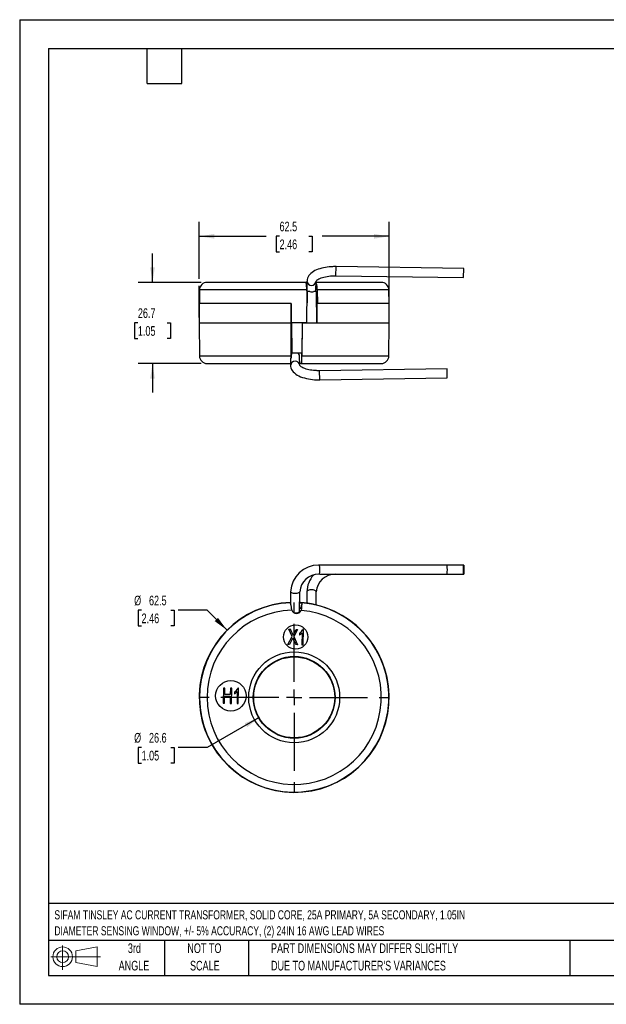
# Model space of a CAD drawing. Header units: millimetres. Extents: x 0 to 419, y 0 to 324.
# Tile 1 of 2: x 0 to 193, y 0 to 324. Entities that reach past the tile are written whole.
import ezdxf

# ---------------------------------------------------------------- set-up
doc = ezdxf.new("R2010")
doc.units = ezdxf.units.MM
doc.header["$LTSCALE"] = 1.5
doc.linetypes.add('CENTERX2', pattern=[20.32, 12.7, -2.54, 2.54, -2.54])
doc.layers.add('CENTER', color=40, linetype='CENTERX2')
doc.layers.add('SLD-DEFPOINTS', color=7, linetype='Continuous')
doc.layers.add('DIMENSIONS', color=140, linetype='Continuous', lineweight=25)
doc.layers.add('TEXT', color=140, linetype='Continuous', lineweight=25)
doc.styles.add('SLDTEXTSTYLE0', font='TXT', dxfattribs={"width": 0.7})
doc.dimstyles.new('SLDDIMSTYLE0', dxfattribs={"dimtxt": 3.237012, "dimasz": 4.953, "dimexe": 0, "dimexo": 0.0625, "dimgap": 0.809253, "dimtad": 0, "dimtih": 1, "dimtoh": 1, "dimrnd": 1e-09, "dimzin": 12, "dimdsep": 46, "dimtxsty": 'SLDTEXTSTYLE0', "dimsah": 1, "dimcen": 0, "dimadec": 0, "dimazin": 3, "dimtfac": 1, "dimtofl": 0, "dimtmove": 0, "dimatfit": 3, "dimfxl": 0, "dimfrac": 2, "dimtolj": 1, "dimtzin": 12, "dimarcsym": 0})
doc.dimstyles.new('SLDDIMSTYLE1', dxfattribs={"dimtxt": 3.237012, "dimasz": 4.953, "dimexe": 0, "dimexo": 0.0625, "dimgap": 0.809253, "dimtad": 0, "dimtih": 1, "dimtoh": 1, "dimrnd": 1e-09, "dimzin": 12, "dimdsep": 46, "dimtxsty": 'SLDTEXTSTYLE0', "dimsah": 1, "dimcen": 0.09, "dimadec": 0, "dimazin": 3, "dimtfac": 1, "dimtmove": 0, "dimatfit": 0, "dimfxl": 0, "dimfrac": 2, "dimtolj": 1, "dimtzin": 12, "dimarcsym": 0})
doc.dimstyles.new('SLDDIMSTYLE2', dxfattribs={"dimtxt": 3.237012, "dimasz": 4.953, "dimexe": 0, "dimexo": 0.0625, "dimgap": 0.809253, "dimtad": 0, "dimtih": 1, "dimtoh": 1, "dimrnd": 1e-09, "dimzin": 12, "dimdsep": 46, "dimtxsty": 'SLDTEXTSTYLE0', "dimsah": 1, "dimcen": 0.09, "dimadec": 0, "dimazin": 3, "dimtfac": 1, "dimtofl": 0, "dimtmove": 0, "dimatfit": 3, "dimfxl": 0, "dimfrac": 2, "dimtolj": 1, "dimtzin": 12, "dimarcsym": 0})

# ---------------------------------------------------------------- blocks, each defined once
blk = doc.blocks.new('Block11')
at = {"color": 7, "linetype": 'Continuous', "lineweight": 18}
for p, q in [((3.88, 7.97), (3.88, 0)), ((8.22, 6.25), (15.26, 7.55)), ((15.26, 7.55), (15.26, 1.1)), ((0, 4.32), (16.31, 4.32)), ((8.22, 2.39), (8.22, 6.25)), ((8.22, 2.39), (15.26, 1.1))]:
    blk.add_line(p, q, dxfattribs=at)
for radius in [3.23, 1.93]:
    blk.add_circle((3.88, 4.32), radius, dxfattribs=at)
blk = doc.blocks.new('Block12')
at = {"layer": 'SLD-DEFPOINTS'}
blk.add_blockref('Block11', (0, 0), dxfattribs=at)
blk = doc.blocks.new('SW_NOTE_0')
at = {"layer": 'TEXT', "color": 0, "linetype": 'CENTERX2', "lineweight": 18, "char_height": 3, "attachment_point": 1, "style": 'SLDTEXTSTYLE0'}
for s, insert in [('SIFAM TINSLEY AC CURRENT TRANSFORMER, SOLID CORE, 25A PRIMARY, 5A SECONDARY, 1.05IN', (0, 3.87)), ('DIAMETER SENSING WINDOW, +/- 5% ACCURACY, (2) 24IN 16 AWG LEAD WIRES', (0, -1.38))]:
    blk.add_mtext(s, dxfattribs=dict(at, insert=insert))
blk = doc.blocks.new('SW_NOTE_0_3')
at = {"layer": 'TEXT', "color": 0, "linetype": 'CENTERX2', "lineweight": 18, "char_height": 3.175, "attachment_point": 1, "style": 'SLDTEXTSTYLE0'}
for s, insert in [('PART DIMENSIONS MAY DIFFER SLIGHTLY', (0, 4.09)), ("DUE TO MANUFACTURER'S VARIANCES", (0, -1.64))]:
    blk.add_mtext(s, dxfattribs=dict(at, insert=insert))
blk = doc.blocks.new('SW_NOTE_0_4')
at = {"layer": 'TEXT', "color": 0, "linetype": 'CENTERX2', "lineweight": 18, "char_height": 3.175, "attachment_point": 2, "style": 'SLDTEXTSTYLE0'}
for s, insert in [('NOT TO', (7.89, 4.09)), ('SCALE', (8.03, -1.64))]:
    blk.add_mtext(s, dxfattribs=dict(at, insert=insert))
blk = doc.blocks.new('SW_NOTE_0_5')
at = {"layer": 'TEXT', "color": 0, "linetype": 'CENTERX2', "lineweight": 18, "char_height": 3.175, "attachment_point": 2, "style": 'SLDTEXTSTYLE0'}
for s, insert in [('3rd', (3.47, 4.09)), ('ANGLE', (3.33, -1.64))]:
    blk.add_mtext(s, dxfattribs=dict(at, insert=insert))
blk = doc.blocks.new('_D')
at = {"layer": 'DIMENSIONS'}
for p, q in [((40.1, 129.59), (39.02, 129.59)), ((39.02, 129.59), (39.02, 124.44)), ((49.72, 129.59), (50.81, 129.59)), ((50.81, 129.59), (50.81, 124.44)), ((61.69, 129.59), (52.17, 129.59)), ((68.22, 123.06), (61.69, 129.59)), ((39.02, 124.44), (40.1, 124.44)), ((50.81, 124.44), (49.72, 124.44))]:
    blk.add_line(p, q, dxfattribs=at)
blk.add_solid([(68.22, 123.06), (65.25, 127.1), (64.18, 126.02)], dxfattribs=at)
at = {"layer": 'DIMENSIONS', "char_height": 3.175, "attachment_point": 1, "style": 'SLDTEXTSTYLE0'}
for s, insert in [('%%c', (37.66, 134.4)), ('62.5', (42.55, 134.4)), ('2.46', (40.1, 128.53))]:
    blk.add_mtext(s, dxfattribs=dict(at, insert=insert))
blk = doc.blocks.new('_D_1')
at = {"layer": 'DIMENSIONS'}
for p, q in [((78.78, 94.3), (61.69, 84.44)), ((40.1, 84.44), (39.02, 84.44)), ((39.02, 84.44), (39.02, 79.29)), ((49.72, 84.44), (50.81, 84.44)), ((50.81, 84.44), (50.81, 79.29)), ((61.69, 84.44), (52.17, 84.44)), ((39.02, 79.29), (40.1, 79.29)), ((50.81, 79.29), (49.72, 79.29))]:
    blk.add_line(p, q, dxfattribs=at)
blk.add_solid([(78.78, 94.3), (74.11, 92.49), (74.87, 91.17)], dxfattribs=at)
at = {"layer": 'DIMENSIONS', "char_height": 3.175, "attachment_point": 1, "style": 'SLDTEXTSTYLE0'}
for s, insert in [('%%c', (37.66, 89.26)), ('26.6', (42.55, 89.26)), ('1.05', (40.1, 83.39))]:
    blk.add_mtext(s, dxfattribs=dict(at, insert=insert))
blk = doc.blocks.new('SW_CENTERMARKSYMBOL_0')
at = {"layer": 'CENTER', "color": 0}
for p, q in [((0, 5.08), (0, 31.2)), ((-5.08, 0), (-31.2, 0)), ((0, 0), (-2.54, 0)), ((0, 0), (0, 2.54)), ((0, 0), (0, -2.54)), ((0, 0), (2.54, 0)), ((5.08, 0), (31.2, 0)), ((0, -5.08), (0, -31.2))]:
    blk.add_line(p, q, dxfattribs=at)
blk = doc.blocks.new('_D_2')
at = {"layer": 'DIMENSIONS'}
for p, q in [((43.7, 237.46), (43.7, 246.99)), ((59.75, 237.46), (38.93, 237.46)), ((38.89, 224.11), (37.8, 224.11)), ((37.8, 224.11), (37.8, 218.97)), ((48.51, 224.11), (49.59, 224.11)), ((49.59, 224.11), (49.59, 218.97)), ((37.8, 218.97), (38.89, 218.97)), ((49.59, 218.97), (48.51, 218.97)), ((59.75, 210.76), (38.93, 210.76)), ((43.7, 210.76), (43.7, 201.24))]:
    blk.add_line(p, q, dxfattribs=at)
for points in [[(43.7, 237.46), (44.46, 242.41), (42.94, 242.41)], [(43.7, 210.76), (42.94, 205.81), (44.46, 205.81)]]:
    blk.add_solid(points, dxfattribs=at)
at = {"layer": 'DIMENSIONS', "char_height": 3.175, "attachment_point": 1, "style": 'SLDTEXTSTYLE0'}
for s, insert in [('26.7', (38.89, 228.93)), ('1.05', (38.89, 223.06))]:
    blk.add_mtext(s, dxfattribs=dict(at, insert=insert))
blk = doc.blocks.new('_D_3')
at = {"layer": 'DIMENSIONS'}
for p, q in [((59.06, 238.6), (59.06, 257.36)), ((121.56, 225.92), (121.56, 257.36)), ((59.06, 252.6), (81.12, 252.6)), ((85.5, 252.6), (84.42, 252.6)), ((84.42, 252.6), (84.42, 247.45)), ((95.12, 252.6), (96.21, 252.6)), ((96.21, 252.6), (96.21, 247.45)), ((121.56, 252.6), (99.51, 252.6)), ((84.42, 247.45), (85.5, 247.45)), ((96.21, 247.45), (95.12, 247.45)), ((59.06, 225.92), (59.06, 236.32))]:
    blk.add_line(p, q, dxfattribs=at)
for points in [[(59.06, 252.6), (64.02, 251.84), (64.02, 253.36)], [(121.56, 252.6), (116.61, 253.36), (116.61, 251.84)]]:
    blk.add_solid(points, dxfattribs=at)
at = {"layer": 'DIMENSIONS', "char_height": 3.175, "attachment_point": 1, "style": 'SLDTEXTSTYLE0'}
for s, insert in [('62.5', (85.5, 257.42)), ('2.46', (85.5, 251.55))]:
    blk.add_mtext(s, dxfattribs=dict(at, insert=insert))

msp = doc.modelspace()

# ---------------------------------------------------------------- linework, layer by layer
at = {"color": 7, "linetype": 'Continuous'}
for p, q in [((0.004, 323.854), (0.004, 0.004)), ((0.004, 323.854), (419.104, 323.854)), ((419.104, 0.004), (0.004, 0.004))]:
    msp.add_line(p, q, dxfattribs=at)
for p, q in [((104.049, 239.634), (104.093, 242.633)), ((146.089, 242.014), (104.093, 242.633)), ((146.044, 239.014), (146.089, 242.014)), ((94.204, 237.462), (61.664, 237.462)), ((94.204, 237.462), (94.516, 237.462)), ((94.522, 237.895), (94.479, 234.938)), ((97.479, 234.947), (97.522, 237.85)), ((118.969, 237.462), (97.516, 237.462)), ((104.049, 239.634), (146.044, 239.014)), ((59.159, 234.983), (59.12, 230.512)), ((94.43, 234.983), (59.159, 234.983)), ((94.43, 234.983), (94.386, 224.112)), ((94.44, 234.462), (94.423, 230.713)), ((94.576, 234.462), (94.44, 234.462)), ((94.576, 234.462), (94.561, 230.713)), ((95.446, 234.462), (94.576, 234.462)), ((97.686, 234.462), (96.748, 234.462)), ((97.422, 234.572), (97.423, 234.462)), ((97.793, 224.012), (97.686, 234.462)), ((97.906, 234.983), (97.938, 230.512)), ((121.469, 234.983), (97.906, 234.983)), ((121.508, 230.512), (121.469, 234.983)), ((59.064, 230.512), (59.064, 224.012)), ((89.265, 230.512), (59.064, 230.512)), ((89.266, 230.512), (89.265, 224.112)), ((89.265, 224.112), (89.265, 230.512)), ((89.266, 230.512), (89.265, 230.512)), ((94.561, 230.713), (94.412, 230.713)), ((97.793, 230.512), (97.726, 230.512)), ((121.564, 230.512), (97.793, 230.512)), ((97.793, 230.512), (97.793, 224.012)), ((121.564, 224.012), (121.564, 230.512)), ((59.064, 224.012), (59.158, 213.24)), ((89.265, 224.012), (59.064, 224.012)), ((89.265, 224.112), (89.46, 224.112)), ((89.265, 224.012), (89.265, 224.112)), ((89.296, 224.012), (89.265, 224.012)), ((89.324, 213.24), (89.265, 224.012)), ((89.296, 224.112), (89.296, 224.012)), ((89.35, 214.262), (89.296, 224.017)), ((89.531, 214.262), (89.446, 224.112)), ((94.386, 224.112), (89.46, 224.112)), ((89.46, 224.112), (89.545, 214.262)), ((92.926, 224.012), (92.862, 213.24)), ((92.926, 224.062), (92.868, 214.262)), ((94.386, 224.062), (92.926, 224.062)), ((92.926, 224.012), (92.926, 224.062)), ((97.793, 224.012), (92.926, 224.012)), ((94.386, 224.062), (94.386, 224.112)), ((121.564, 224.012), (97.793, 224.012)), ((121.47, 213.24), (121.564, 224.012)), ((89.328, 212.752), (89.384, 213.77)), ((89.35, 214.262), (89.531, 214.262)), ((89.384, 213.77), (89.381, 214.262)), ((89.435, 213.996), (89.384, 213.77)), ((89.531, 214.262), (89.545, 214.262)), ((89.545, 214.262), (92.868, 214.262)), ((92.705, 214.262), (92.687, 210.812)), ((59.158, 213.24), (89.324, 213.24)), ((61.66, 210.762), (89.114, 210.762)), ((89.096, 211.989), (89.123, 210.141)), ((92.123, 210.185), (92.079, 213.142)), ((92.553, 210.762), (92.114, 210.762)), ((92.553, 210.762), (118.949, 210.762)), ((92.862, 213.24), (121.47, 213.24)), ((140.645, 209.021), (98.65, 208.402)), ((98.694, 205.402), (98.65, 208.402)), ((140.689, 206.022), (140.645, 209.021)), ((98.694, 205.402), (140.689, 206.022)), ((98.672, 144.455), (98.345, 144.454)), ((140.667, 144.459), (98.672, 144.459)), ((146.067, 144.459), (140.667, 144.459)), ((98.672, 141.459), (140.667, 141.459)), ((140.667, 141.459), (146.067, 141.459)), ((89.123, 135.718), (89.095, 131.755)), ((92.079, 129.353), (92.123, 135.698)), ((94.522, 135.718), (94.496, 131.933)), ((97.492, 131.379), (97.522, 135.698)), ((92.587, 131.306), (92.504, 130.273)), ((92.504, 130.273), (92.583, 130.18)), ((92.583, 130.18), (92.666, 131.213)), ((92.666, 131.213), (92.587, 131.306)), ((92.926, 132.105), (92.862, 132.016)), ((89.639, 120.943), (88.52, 123.366)), ((88.52, 123.366), (89.065, 123.352)), ((91.436, 123.293), (90.163, 120.967)), ((90.938, 123.306), (91.436, 123.293)), ((93.361, 123.266), (93.086, 123.273)), ((93.236, 118.247), (93.361, 123.266)), ((88.237, 118.371), (89.639, 120.943)), ((89.698, 120.079), (88.786, 118.358)), ((90.163, 120.967), (91.406, 118.292)), ((92.056, 122.043), (92.041, 121.45)), ((92.909, 122.168), (92.811, 118.257)), ((88.786, 118.358), (88.237, 118.371)), ((91.406, 118.292), (90.84, 118.307)), ((92.811, 118.257), (93.236, 118.247)), ((67.01, 104.012), (66.931, 99.013)), ((67.478, 104.005), (67.01, 104.012)), ((67.445, 101.952), (67.478, 104.005)), ((69.31, 103.976), (69.277, 101.923)), ((69.777, 103.968), (69.31, 103.976)), ((69.698, 98.969), (69.777, 103.968)), ((72.01, 103.954), (71.73, 103.958)), ((71.931, 98.934), (72.01, 103.954)), ((67.398, 99.005), (67.436, 101.361)), ((67.436, 101.361), (69.268, 101.332)), ((69.277, 101.923), (67.445, 101.952)), ((69.268, 101.332), (69.231, 98.976)), ((70.691, 102.719), (70.682, 102.126)), ((71.56, 102.852), (71.498, 98.941)), ((66.931, 99.013), (67.398, 99.005)), ((69.231, 98.976), (69.698, 98.969)), ((71.498, 98.941), (71.931, 98.934))]:
    msp.add_line(p, q)
at = {"flags": 128}
for points in [[(104.093, 242.633), (103.252, 242.628), (102.912, 242.616), (102.353, 242.584), (101.781, 242.535), (101.181, 242.463), (100.57, 242.37), (99.96, 242.253), (99.358, 242.112), (98.771, 241.947), (98.205, 241.758), (97.662, 241.545), (97.148, 241.306), (96.666, 241.04), (96.218, 240.746), (95.811, 240.424), (95.451, 240.073), (95.144, 239.697), (94.894, 239.299), (94.706, 238.88), (94.582, 238.443), (94.525, 237.991), (94.528, 237.895)], [(94.178, 237.411), (94.169, 237.433), (94.171, 237.449), (94.182, 237.458), (94.204, 237.462)], [(97.522, 237.846), (97.525, 237.852), (97.55, 237.902), (97.614, 237.991), (97.726, 238.11), (97.892, 238.253), (98.117, 238.41), (98.4, 238.576), (98.741, 238.742), (99.137, 238.905), (99.584, 239.058), (100.075, 239.199), (100.604, 239.322), (101.162, 239.427), (101.734, 239.51), (102.295, 239.57), (102.795, 239.607), (103.192, 239.625), (103.654, 239.635), (104.049, 239.634)], [(94.566, 234.462), (94.497, 234.71), (94.479, 234.938)], [(89.769, 214.262), (89.708, 214.224), (89.435, 213.996)], [(92.687, 210.812), (92.641, 210.774), (92.553, 210.762)], [(89.129, 210.141), (89.151, 209.774), (89.257, 209.305), (89.444, 208.837), (89.683, 208.426), (89.991, 208.03), (90.366, 207.652), (90.805, 207.3), (91.297, 206.977), (91.834, 206.687), (92.407, 206.43), (93.014, 206.204), (93.65, 206.007), (94.31, 205.838), (94.988, 205.698), (95.675, 205.587), (96.352, 205.504), (97.02, 205.447), (97.504, 205.419), (97.994, 205.404), (98.694, 205.402)], [(98.65, 208.402), (97.923, 208.406), (97.63, 208.417), (97.149, 208.445), (96.662, 208.488), (96.156, 208.549), (95.649, 208.628), (95.153, 208.724), (94.677, 208.837), (94.229, 208.963), (93.816, 209.102), (93.443, 209.249), (93.114, 209.401), (92.833, 209.554), (92.601, 209.703), (92.419, 209.842), (92.285, 209.966), (92.195, 210.069), (92.145, 210.144), (92.125, 210.186), (92.123, 210.191)], [(146.057, 141.6), (146.053, 141.791), (146.049, 142.05), (146.046, 142.362), (146.045, 142.708), (146.044, 143.07), (146.045, 143.424), (146.048, 143.752), (146.051, 144.034), (146.055, 144.253), (146.06, 144.397), (146.065, 144.458), (146.071, 144.431), (146.076, 144.319), (146.08, 144.128), (146.084, 143.869), (146.087, 143.557), (146.088, 143.21), (146.089, 142.849), (146.088, 142.494), (146.085, 142.166), (146.082, 141.885), (146.078, 141.665), (146.073, 141.521), (146.068, 141.461), (146.062, 141.487), (146.057, 141.6)], [(97.522, 135.708), (97.474, 135.86), (97.341, 136.002), (97.131, 136.128), (96.858, 136.229), (96.535, 136.3), (96.183, 136.337), (95.821, 136.337), (95.472, 136.3), (95.154, 136.229), (94.886, 136.128), (94.685, 136.002), (94.561, 135.86), (94.522, 135.718)], [(92.123, 135.708), (92.084, 135.556), (91.96, 135.414), (91.759, 135.288), (91.491, 135.187), (91.173, 135.116), (90.823, 135.079), (90.462, 135.079), (90.11, 135.116), (89.787, 135.187), (89.513, 135.288), (89.304, 135.414), (89.171, 135.556), (89.123, 135.708), (89.123, 135.719)], [(89.363, 131.186), (89.158, 131.506), (89.103, 131.755)], [(92.583, 130.18), (92.176, 130.209), (92.085, 130.215)], [(92.926, 132.105), (92.544, 132.135), (92.098, 132.163)], [(92.098, 132.077), (92.454, 132.055), (92.868, 132.023)], [(92.687, 130.024), (92.641, 129.779), (92.553, 129.533)], [(90.266, 128.745), (90.636, 128.73), (91.003, 128.753), (91.343, 128.814), (91.637, 128.908), (91.866, 129.03), (92.016, 129.173), (92.078, 129.327), (92.079, 129.353)], [(89.923, 121.433), (90.475, 122.47), (90.938, 123.306)], [(89.872, 120.449), (89.757, 120.2), (89.698, 120.079)]]:
    msp.add_lwpolyline(points, dxfattribs=at)
for centre, radius in [((90.799, 120.808), 4), ((90.314, 100.963), 14.953), ((90.314, 100.964), 13.453), ((90.314, 100.964), 13.324), ((69.47, 101.473), 5)]:
    msp.add_circle(centre, radius)
for centre, radius, start, end in [((61.659, 234.962), 2.5, 90, 179.5), ((87.263, 235.466), 7.183, 356.1506, 15.7123), ((96.024, 237.977), 1.504, 183.13001, 355.17536), ((93.467, 235.376), 4.456, 354.94778, 24.78027), ((118.969, 234.962), 2.5, 0.5, 90), ((96.097, 235.686), 1.387, 242.02281, 297.97719), ((96.227, 234.915), 1.251, 338.75606, 352.5277), ((90.735, 213.091), 1.345, 2.17167, 60.53131), ((61.658, 213.262), 2.5, 180.5, 270), ((90.201, 212.085), 1.098, 142.6036, 184.93364), ((90.624, 210.049), 1.504, 5.19609, 176.48967), ((167.445, 213.668), 78.122, 180.31402, 180.67174), ((81.25, 212.858), 11.619, 349.85696, 1.88076), ((118.97, 213.262), 2.5, 270, 359.5), ((98.318, 135.247), 9.207, 89.83147, 177.06439), ((62.698, 142.96), 36.005, 357.61107, 2.38646), ((104.565, 142.959), 36.133, 357.62077, 2.37923), ((98.313, 135.257), 6.2, 88.83084, 175.92547), ((102.886, 135.618), 8.364, 138.48785, 179.31178), ((103.713, 135.257), 6.2, 88.83088, 175.9249), ((90.314, 100.964), 31.25, 92.22964, 76.15406), ((90.314, 100.964), 31.156, 92.23756, 85.30886), ((90.314, 100.964), 28.656, 91.6121, 85.51833), ((-244.743, 119.328), 334.316, 1.84755, 2.03265), ((91.052, 130.207), 1.656, 183.47403, 201.17641), ((91.047, 130.205), 1.65, 201.17765, 335.95278), ((90.314, 100.964), 29.39, 85.72766, 86.54475), ((90.314, 100.964), 30.426, 85.29821, 85.71595), ((90.314, 100.964), 30.34, 85.20071, 85.55456), ((181.633, 123.197), 89.208, 174.32643, 175.61042), ((90.314, 100.964), 31.25, 76.15406, 85.20552), ((58.905, 108.712), 33.526, 22.29958, 25.89259), ((90.644, 124.273), 2.64, 302.34602, 337.72408), ((172.244, 156.387), 89.871, 203.57093, 205.07025), ((90.663, 123.997), 2.896, 298.41202, 320.82642), ((69.28, 104.959), 2.647, 302.21429, 337.7841), ((69.283, 104.712), 2.94, 298.41012, 320.74262)]:
    msp.add_arc(centre, radius, start, end)
msp.add_ellipse((95.937, 232.075), major_axis=(1.395, 3.336), ratio=0.1971868, start_param=5.72176, end_param=5.826201)
at = {"layer": 'TEXT'}
for p, q in [((9.525, 314.325), (409.575, 314.325)), ((9.525, 314.325), (9.525, 9.525)), ((41.91, 302.895), (41.91, 314.325)), ((53.34, 302.895), (53.34, 314.325)), ((41.91, 302.895), (53.34, 302.895)), ((409.575, 33.189), (9.525, 33.189)), ((409.575, 20.955), (9.525, 20.955)), ((47.625, 20.955), (47.625, 9.525)), ((75.317, 20.955), (75.317, 9.525)), ((180.97, 20.955), (180.97, 9.525)), ((9.525, 9.525), (409.575, 9.525))]:
    msp.add_line(p, q, dxfattribs=at)

# ---------------------------------------------------------------- block references
at = {"layer": 'CENTER'}
msp.add_blockref('SW_CENTERMARKSYMBOL_0', (90.314, 100.964), dxfattribs=at)
at = {"layer": 'SLD-DEFPOINTS'}
msp.add_blockref('Block12', (10.257, 11.331), dxfattribs=at)
at = {"layer": 'TEXT', "linetype": 'CENTERX2', "lineweight": 18}
for name, p in [('SW_NOTE_0', (11.42, 27.064)), ('SW_NOTE_0_5', (34.271, 15.953)), ('SW_NOTE_0_4', (52.886, 15.953)), ('SW_NOTE_0_3', (82.679, 15.953))]:
    msp.add_blockref(name, p, dxfattribs=at)

# ---------------------------------------------------------------- dimensions: what is measured, and where the dimension line sits
at = {"layer": 'DIMENSIONS'}
dim = msp.add_linear_dim(base=(59.064, 252.6), p1=(121.564, 224.012), p2=(59.064, 224.012), dimstyle='SLDDIMSTYLE2', dxfattribs=at)
dim.commit()
dim.dimension.update_dxf_attribs({"geometry": '_D_3', "text_midpoint": (90.314, 252.6), "dimtype": 160})
dim = msp.add_linear_dim(base=(43.697, 210.762), p1=(61.659, 237.462), p2=(61.658, 210.762), angle=90, dimstyle='SLDDIMSTYLE1', dxfattribs=at)
dim.commit()
dim.dimension.update_dxf_attribs({"geometry": '_D_2', "text_midpoint": (43.697, 224.112), "dimtype": 160})
for p1, p2, picture, middle in [((112.411, 78.867), (68.217, 123.061), '_D', (44.913, 129.587)), ((101.853, 107.626), (78.776, 94.302), '_D_1', (44.913, 84.439))]:
    dim = msp.add_diameter_dim_2p(p1=p1, p2=p2, dimstyle='SLDDIMSTYLE0', dxfattribs=at)
    dim.commit()
    dim.dimension.update_dxf_attribs({"geometry": picture, "text_midpoint": middle, "dimtype": 163})

doc.saveas('drawing.dxf')
